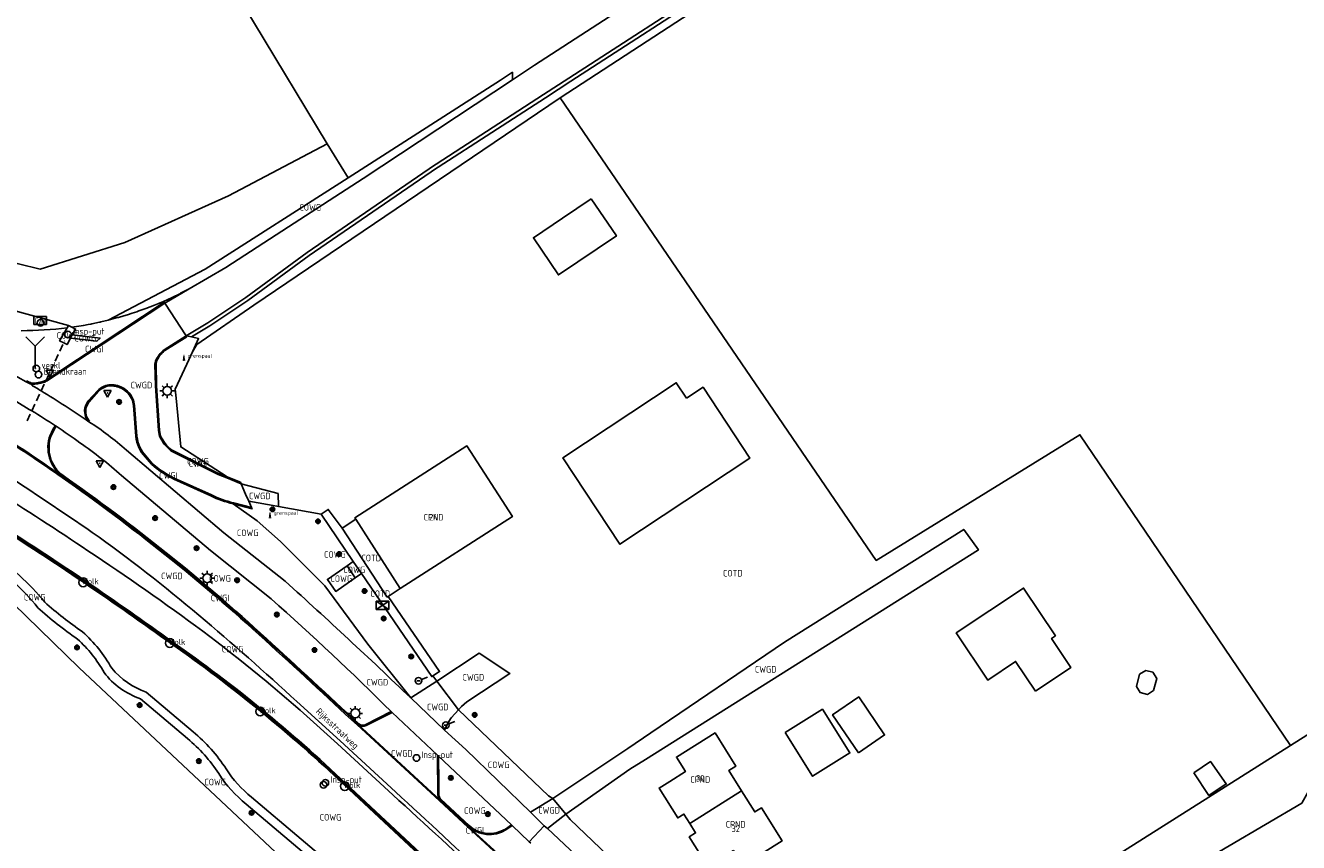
# Model space of a CAD drawing. Header units: metres. Extents: x 159597 to 163409, y 443622 to 446014.
# Tile 42 of 68: x 160734 to 160908, y 445548 to 445660. Entities that reach past the tile are written whole.
import ezdxf
from ezdxf.enums import TextEntityAlignment as Align

# ---------------------------------------------------------------- set-up
doc = ezdxf.new("R2010")
doc.units = ezdxf.units.M
doc.header["$LTSCALE"] = 4
doc.linetypes.add('STIPPELFIJN', pattern=[0.375, 0.25, -0.125])
doc.layers.get('0').update_dxf_attribs({"linetype": 'CONTINUOUS'})
for name, color, linetype in [('COTD', 7, 'CONTINUOUS'), ('COWG', 7, 'CONTINUOUS'), ('CPND', 7, 'CONTINUOUS'), ('CWGD', 7, 'CONTINUOUS'), ('CWGI', 7, 'CONTINUOUS'), ('G_BTD', 3, 'CONTINUOUS'), ('G_OTD', 32, 'CONTINUOUS'), ('G_OWG', 6, 'CONTINUOUS'), ('G_PND', 1, 'CONTINUOUS'), ('G_WGD', 7, 'CONTINUOUS'), ('G_WGI', 1, 'CONTINUOUS'), ('LKWDUP', 5, 'CONTINUOUS'), ('LVGO', 3, 'CONTINUOUS'), ('LWGI', 7, 'CONTINUOUS'), ('NAR', 7, 'CONTINUOUS'), ('ORL', 7, 'CONTINUOUS'), ('PVGO', 102, 'CONTINUOUS')]:
    doc.layers.add(name, color=color, linetype=linetype)
for name, color, linetype, true_color in [('PBRD', 7, 'CONTINUOUS', 0xbd2877), ('PKST', 7, 'CONTINUOUS', 0xbd2877), ('PPAL', 7, 'CONTINUOUS', 0xbd2877), ('PPUT', 7, 'CONTINUOUS', 0xbd2877)]:
    doc.layers.add(name, color=color, linetype=linetype, true_color=true_color)
doc.styles.add('ISO', font='ISO')
doc.styles.get("Standard").update_dxf_attribs({"font": 'ISO'})
doc.linetypes.add('HAAG', pattern='A,0.25,-0.25,[151,BLOK.SHX,S=0.25,R=0,X=0,Y=0],-0.25,0.25', length=1)

# ---------------------------------------------------------------- blocks, each defined once
blk = doc.blocks.new('lichtmast')
at = {"color": 0}
for p, q in [((-0.6, 0), (-1, 0)), ((-0.71, 0.71), (-0.42, 0.42)), ((0, 0.6), (0, 1)), ((0.42, 0.42), (0.71, 0.71)), ((0.6, 0), (1, 0)), ((-0.42, -0.42), (-0.71, -0.71)), ((0, -0.6), (0, -1)), ((0.42, -0.42), (0.71, -0.71))]:
    blk.add_line(p, q, dxfattribs=at)
blk.add_circle((0, 0), 0.6, dxfattribs=at)
blk = doc.blocks.new('boom')
at = {"color": 0}
for radius in [0.315, 0.225, 0.135]:
    blk.add_circle((0, 0), radius, dxfattribs=at)
blk = doc.blocks.new('verklikker')
at = {"color": 0}
blk.add_circle((0, 0), 0.45, dxfattribs=at)
at = {"color": 0, "style": 'ISO'}
blk.add_attdef('VERKLIKKER', (0.7, 0), '', height=0.9, dxfattribs=at)
blk = doc.blocks.new('schk.dwg')
for p, q in [((0.86, 0.56), (-0.86, 0.56)), ((-0.86, 0.56), (-0.86, -0.56)), ((0.86, -0.56), (0.86, 0.56)), ((-0.86, -0.56), (0.86, -0.56))]:
    blk.add_line(p, q)
at = {"linetype": 'Continuous'}
for p, q in [((-0.86, 0.56), (0.86, -0.56)), ((-0.86, -0.56), (0.86, 0.56))]:
    blk.add_line(p, q, dxfattribs=at)
blk = doc.blocks.new('aanduidingsbord')
at = {"color": 0}
for p, q in [((-0.81, -0.33), (0, 0)), ((-1.45, -0.5), (-1.01, -0.5))]:
    blk.add_line(p, q, dxfattribs=at)
blk.add_circle((-1.23, -0.5), 0.45, dxfattribs=at)
blk = doc.blocks.new('kolk')
at = {"color": 0}
blk.add_circle((0, 0), 0.6, dxfattribs=at)
at = {"color": 0, "linetype": 'Continuous', "style": 'ISO'}
blk.add_attdef('KOLK', (-0.04, -0.26), '', height=0.8, dxfattribs=at)
blk = doc.blocks.new('verkeersbord')
at = {"color": 0}
for p, q in [((0.5, 0.32), (-0.5, 0.32)), ((-0.5, 0.32), (0, -0.6)), ((0, -0.6), (0.5, 0.32))]:
    blk.add_line(p, q, dxfattribs=at)
blk = doc.blocks.new('verkeersbord-pl')
at = {"linetype": 'Continuous'}
blk.add_circle((0, 0), 0.03, dxfattribs=at)
blk = doc.blocks.new('grensmarkering')
at = {"linetype": 'ByBlock', "lineweight": -2}
h = blk.add_hatch(color=0, dxfattribs=at)
h.dxf.hatch_style = 1
h.paths.add_polyline_path([(0.09, 0.55, 0.219912), (0.05, 0.61, -0.457379), (0.04, 0.66, 2.245674), (-0.04, 0.66, -0.457379), (-0.05, 0.61, 0.219912), (-0.09, 0.55), (-0.15, 0.04), (-0.18, 0.04), (-0.18, 0.01, 0.018367), (-0.1, 0, -0.954633), (0.1, 0, 0.018367), (0.18, 0.01), (0.18, 0.04), (0.15, 0.04)])
at = {"linetype": 'ByBlock', "lineweight": -2, "true_color": 0x681648}
h = blk.add_hatch(color=219, dxfattribs=at)
h.dxf.hatch_style = 1
h.paths.add_polyline_path([(0.1, 0, 1), (-0.1, 0, 1)])
at = {"linetype": 'ByBlock', "lineweight": -2}
h = blk.add_hatch(color=0, dxfattribs=at)
h.dxf.hatch_style = 1
h.paths.add_polyline_path([(0.18, -0.04, -0.022381), (0.08, -0.06, -0.528879), (-0.08, -0.06, -0.022381), (-0.18, -0.04), (-0.18, -0.13, 0.083333), (0.18, -0.13)])
at = {"color": 0, "linetype": 'ByBlock', "lineweight": -2}
blk.add_attdef('GRENSMARKERING', (0.5, 0.35), '', height=0.5, dxfattribs=at)
blk = doc.blocks.new('verkeersteller')
at = {"color": 0}
blk.add_circle((0, 0), 0.45, dxfattribs=at)
blk = doc.blocks.new('klok')
at = {"color": 0}
blk.add_circle((0, 0), 0.45, dxfattribs=at)
at = {"style": 'ISO'}
blk.add_attdef('KLOK', (0.7, 0), '', height=0.9, dxfattribs=at)
blk = doc.blocks.new('brandkraan')
at = {"color": 0}
blk.add_circle((0, 0), 0.45, dxfattribs=at)
at = {"color": 0, "style": 'ISO'}
blk.add_attdef('BRANDKRAAN', (0.7, 0), '', height=0.9, dxfattribs=at)
blk = doc.blocks.new('schk-cai')
at = {"color": 0}
for p, q in [((0.86, 0.56), (-0.86, 0.56)), ((-0.86, 0.56), (-0.86, -0.56)), ((0.86, -0.56), (0.86, 0.56)), ((-0.86, -0.56), (0.86, -0.56))]:
    blk.add_line(p, q, dxfattribs=at)
at = {"color": 0, "linetype": 'Continuous', "style": 'ISO'}
blk.add_attdef('CAI', text='', height=0.8, dxfattribs=at).set_placement((-0.02, -0.03), align=Align.MIDDLE_CENTER)
blk = doc.blocks.new('wegwijzer')
at = {"color": 0}
for q in [(-0.424, 1.424), (0.424, 1.424), (0, 0)]:
    blk.add_line((0, 1), q, dxfattribs=at)

msp = doc.modelspace()

# ---------------------------------------------------------------- linework, layer by layer
at = {"layer": 'G_BTD', "linetype": 'Continuous', "transparency": 33554687}
for points in [[(160775.343, 445643.503), (160755.27, 445676.864), (160769.353, 445686.644), (160781.442, 445695.039), (160803.813, 445664.134), (160851.506, 445693.272), (160821.028, 445729.644), (160842.577, 445751.209), (160842.037, 445757.386), (160840.654, 445761.494), (160807.453, 445800.547), (160773.587, 445837.456), (160764.809, 445843.21), (160754.933, 445850.156), (160745.144, 445860.343), (160734.248, 445871.753)], [(160807.166, 445649.754), (160842.624, 445672.937), (160865.747, 445687.811), (160869.226, 445690.049), (160910.739, 445718.107), (160910.89, 445718.209), (160944.392, 445739.887), (160966.563, 445753.846), (160986.215, 445767.203), (160993.66, 445772.349), (160994.808, 445773.571), (160993.886, 445773.217)], [(160775.343, 445643.503), (160761.891, 445636.407), (160747.769, 445630.019), (160736.191, 445626.399), (160721.374, 445630.019), (160716.304, 445631.92)], [(160778.239, 445638.874), (160775.343, 445643.503)], [(160876.196, 445533.713), (160891.212, 445542.633), (160891.61, 445544.516), (160893.491, 445544.781), (160908.365, 445553.48), (160909.231, 445555.032), (160910.905, 445555.252), (160925.929, 445564.26), (160927.1, 445565.919), (160928.728, 445566.02), (160932.52, 445568.607), (160936.116, 445571.137), (160933.931, 445578.516), (160932.66, 445577.711), (160906.833, 445561.364)]]:
    msp.add_lwpolyline(points, dxfattribs=at)
at = {"layer": 'G_OTD', "linetype": 'Continuous', "transparency": 33554687}
for points in [[(160756.987, 445615.121), (160757.587, 445616.108), (160765.336, 445621.467), (160805.612, 445648.738), (160807.166, 445649.754)], [(160807.166, 445649.754), (160850.293, 445586.635), (160878.083, 445603.777), (160906.833, 445561.364)], [(160811.412, 445635.987), (160814.826, 445630.921), (160806.932, 445625.601), (160803.518, 445630.667), (160807.465, 445633.327), (160811.412, 445635.987)], [(160824.396, 445608.763), (160826.663, 445610.265), (160833.064, 445600.606), (160815.311, 445588.841), (160807.508, 445600.614), (160822.996, 445610.876), (160824.396, 445608.763)], [(160777.429, 445591.05), (160775.519, 445593.595), (160774.526, 445592.922)], [(160779.259, 445592.24), (160777.429, 445591.05)], [(160783.678, 445581.694), (160783.564, 445581.62), (160777.429, 445591.05)], [(160783.678, 445581.694), (160785.323, 445582.794)], [(160872.015, 445568.778), (160869.309, 445572.84), (160865.501, 445570.303), (160861.222, 445576.726), (160870.407, 445582.845), (160874.745, 445576.342), (160874.221, 445575.993), (160876.872, 445572.014), (160872.015, 445568.778)], [(160783.678, 445581.694), (160790.696, 445571.467), (160789.79, 445570.882)], [(160888.152, 445568.853), (160887.294, 445568.339), (160886.324, 445568.582), (160885.81, 445569.44), (160886.224, 445571.089), (160887.082, 445571.603), (160888.052, 445571.36), (160888.565, 445570.502), (160888.152, 445568.853)], [(160847.857, 445560.375), (160844.333, 445565.556), (160847.913, 445567.991), (160851.437, 445562.81), (160847.857, 445560.375)], [(160837.869, 445563.135), (160840.434, 445564.743), (160842.95, 445566.321), (160846.696, 445560.347), (160844.157, 445558.755), (160841.615, 445557.161), (160837.869, 445563.135)], [(160840.684, 445520.455), (160857.774, 445530.314), (160906.833, 445561.364)], [(160893.645, 445557.649), (160895.933, 445559.163), (160898.069, 445556.112), (160895.702, 445554.556), (160893.645, 445557.649)]]:
    msp.add_lwpolyline(points, dxfattribs=at)
at = {"layer": 'G_OWG', "linetype": 'Continuous', "transparency": 33554687}
for points in [[(160891.193, 445706.474), (160891.469, 445706.057), (160871.931, 445693.116), (160852.436, 445680.404), (160829.58, 445665.638), (160808.634, 445652.041), (160805.162, 445649.793), (160790.517, 445640.308), (160790.304, 445640.168), (160772.9, 445628.244), (160764.551, 445622.122), (160759.334, 445618.651), (160756.827, 445617.128)], [(160800.648, 445652.233), (160800.633, 445653.255), (160799.015, 445652.167), (160778.239, 445638.874)], [(160778.239, 445638.874), (160758.692, 445626.367), (160745.46, 445619.427)], [(160721.766, 445623.692), (160740.076, 445618.702)], [(160756.52, 445623.685), (160755.365, 445623.087), (160755.356, 445623.083), (160754.194, 445622.521), (160753.008, 445621.987), (160752.26, 445621.673), (160751.809, 445621.484), (160750.596, 445621.015), (160749.663, 445620.682), (160749.371, 445620.578), (160748.754, 445620.372), (160748.135, 445620.174), (160747.6, 445620.015), (160746.888, 445619.804), (160746.772, 445619.773), (160745.631, 445619.468), (160745.46, 445619.427)], [(160745.46, 445619.427), (160744.494, 445619.197), (160744.366, 445619.166), (160744.275, 445619.147), (160743.234, 445618.927), (160743.094, 445618.898), (160742.755, 445618.836), (160742.088, 445618.715), (160741.814, 445618.665), (160740.529, 445618.466)], [(160739.885, 445618.379), (160738.841, 445616.617), (160739.413, 445616.326), (160739.861, 445616.097), (160740.331, 445616.949)], [(160740.076, 445618.702), (160739.885, 445618.379)], [(160740.076, 445618.702), (160740.529, 445618.466)], [(160740.529, 445618.466), (160741.026, 445618.207), (160740.58, 445617.4)], [(160740.331, 445616.949), (160740.58, 445617.4)], [(160740.331, 445616.949), (160743.95, 445616.538), (160744.372, 445616.969), (160740.58, 445617.4)], [(160756.827, 445617.128), (160756.113, 445617.279)], [(160756.827, 445617.128), (160757.821, 445616.917), (160756.987, 445615.121)], [(160756.987, 445615.121), (160756.198, 445613.422), (160754.616, 445610.017), (160754.734, 445608.791), (160755.376, 445602.112), (160761.723, 445598.036)], [(160761.723, 445598.036), (160763.53, 445597.299)], [(160763.53, 445597.299), (160763.615, 445597.105)], [(160716.083, 445593.146), (160722.996, 445589.977), (160725.226, 445588.207), (160725.837, 445587.472), (160727.031, 445586.037), (160741.506, 445571.977), (160773.526, 445541.892), (160775.295, 445538.077)], [(160762.529, 445594.348), (160765.109, 445593.656), (160765.034, 445593.832)], [(160762.529, 445594.348), (160765.792, 445592.045), (160769.009, 445589.197), (160775.062, 445583.179), (160780.913, 445575.221), (160786.761, 445567.876)], [(160768.717, 445593.992), (160774.526, 445592.922)], [(160774.526, 445592.922), (160778.906, 445586.462)], [(160778.071, 445585.892), (160778.906, 445586.462)], [(160780.051, 445584.847), (160778.906, 445586.462)], [(160779.181, 445584.272), (160776.536, 445582.397), (160775.396, 445584.047), (160778.071, 445585.892)], [(160779.181, 445584.272), (160778.071, 445585.892)], [(160779.181, 445584.272), (160780.051, 445584.847)], [(160789.79, 445570.882), (160789.636, 445570.782), (160780.051, 445584.847)], [(160790.313, 445570.164), (160789.79, 445570.882)], [(160749.906, 445567.749), (160756.296, 445562.315)], [(160750.683, 445568.663), (160757.073, 445563.229)], [(160793.28, 445566.252), (160805.551, 445554.517), (160806.172, 445554.129)], [(160764.305, 445553.372), (160777.825, 445541.944), (160790.65, 445530.004)], [(160765.052, 445554.311), (160778.6, 445542.861), (160791.603, 445530.734)], [(160820.807, 445539.543), (160808.507, 445551.279), (160807.922, 445551.979)]]:
    msp.add_lwpolyline(points, dxfattribs=at)
for points in [[(160733.621, 445617.987, 0.0322414), (160739.885, 445618.379)], [(160728.735, 445586.607, -0.0824433), (160735.879, 445580.178)], [(160729.425, 445587.589, -0.0819701), (160736.817, 445580.927)], [(160735.879, 445580.178, 0.0313265), (160741.29, 445575.889)], [(160736.817, 445580.927, 0.0282281), (160741.977, 445576.873)], [(160741.29, 445575.889, -0.0817298), (160744.919, 445571.331)], [(160741.977, 445576.873, -0.0853556), (160745.968, 445571.914)], [(160744.919, 445571.331, 0.1523123), (160749.906, 445567.749)], [(160745.968, 445571.914, 0.1413745), (160750.683, 445568.663)], [(160756.296, 445562.315, -0.0764351), (160760.561, 445557.528)], [(160757.073, 445563.229, -0.0763889), (160761.573, 445558.173)], [(160760.561, 445557.528, 0.0832891), (160764.305, 445553.372)], [(160761.573, 445558.173, 0.0832249), (160765.052, 445554.311)]]:
    msp.add_lwpolyline(points, format="xyb", dxfattribs=at)
at = {"layer": 'G_PND', "linetype": 'Continuous', "transparency": 33554687}
for points in [[(160785.323, 445582.794), (160800.633, 445592.623), (160794.443, 445602.265), (160779.133, 445592.436), (160779.259, 445592.24)], [(160785.323, 445582.794), (160779.259, 445592.24)], [(160824.849, 445550.698), (160824.037, 445551.995), (160823.209, 445551.477), (160820.656, 445555.555), (160822.117, 445556.47), (160824.264, 445557.815), (160823.029, 445559.787), (160828.304, 445563.091), (160831.143, 445558.558), (160830.175, 445557.952), (160831.909, 445555.183)], [(160824.849, 445550.698), (160825.64, 445549.434), (160824.785, 445548.899), (160827.326, 445544.842), (160830.811, 445547.025), (160832.087, 445544.988), (160837.45, 445548.348), (160834.62, 445552.865), (160833.715, 445552.298), (160831.909, 445555.183)], [(160824.849, 445550.698), (160831.909, 445555.183)]]:
    msp.add_lwpolyline(points, dxfattribs=at)
at = {"layer": 'G_WGD', "linetype": 'Continuous', "transparency": 33554687}
for points in [[(160891.193, 445706.474), (160871.656, 445693.534), (160852.164, 445680.823), (160829.308, 445666.058), (160808.362, 445652.461), (160804.89, 445650.213), (160790.244, 445640.727), (160790.025, 445640.583), (160772.611, 445628.652), (160764.265, 445622.532), (160759.066, 445619.073), (160756.113, 445617.279)], [(160869.879, 445697.26), (160868.3, 445696.213), (160856.333, 445688.279), (160832.881, 445673.238), (160828.032, 445670.083), (160803.656, 445654.22), (160800.648, 445652.233)], [(160756.52, 445623.685), (160761.514, 445626.593), (160770.066, 445632.172), (160780.284, 445638.783), (160800.648, 445652.233)], [(160756.52, 445623.685), (160753.203, 445621.755)], [(160737.134, 445611.129), (160738.4, 445611.969), (160753.198, 445621.752)], [(160753.198, 445621.752), (160753.203, 445621.755)], [(160753.198, 445621.752), (160753.222, 445621.714)], [(160753.222, 445621.714), (160753.304, 445621.589)], [(160756.031, 445617.405), (160753.304, 445621.589)], [(160756.113, 445617.279), (160753.107, 445615.396)], [(160756.113, 445617.279), (160756.031, 445617.405)], [(160734.29, 445611.024), (160731.999, 445612.275)], [(160751.921, 445613.839), (160751.86, 445613.401), (160751.93, 445610.443), (160752.336, 445604.347), (160752.494, 445603.606)], [(160735.023, 445610.688), (160734.995, 445610.577)], [(160744.044, 445609.835), (160742.713, 445608.351), (160742.369, 445607.692)], [(160733.008, 445608.255), (160734.703, 445607.248), (160735.046, 445607.044)], [(160749.395, 445603.588), (160749.07, 445607.793), (160748.927, 445608.501)], [(160738.267, 445605.018), (160738.029, 445604.679)], [(160738.267, 445605.018), (160738.33, 445604.977), (160738.392, 445604.935)], [(160752.165, 445599.291), (160751.485, 445599.879), (160750.157, 445601.459), (160749.781, 445602.096)], [(160747.962, 445601.685), (160761.281, 445590.411)], [(160763.615, 445597.105), (160761.669, 445597.896), (160760.49, 445598.356), (160754.024, 445601.599)], [(160739.234, 445598.088), (160737.179, 445599.516)], [(160759.428, 445587.998), (160747.305, 445598.213)], [(160759.565, 445595.568), (160754.483, 445597.873)], [(160763.615, 445597.105), (160764.239, 445595.673), (160764.65, 445594.729)], [(160763.615, 445597.105), (160768.66, 445595.752), (160768.717, 445593.992)], [(160762.564, 445594.494), (160765.034, 445593.832)], [(160764.65, 445594.729), (160768.501, 445594.032), (160768.717, 445593.992)], [(160764.65, 445594.729), (160765.034, 445593.832)], [(160761.281, 445590.411), (160769.633, 445583.786)], [(160806.172, 445554.129), (160816.387, 445560.954), (160819.519, 445563.108), (160837.76, 445575.483), (160862.239, 445590.862), (160864.241, 445588.074), (160818.803, 445559.435), (160816.682, 445558.149), (160807.922, 445551.979)], [(160767.741, 445581.371), (160759.428, 445587.998)], [(160790.313, 445570.164), (160796.097, 445573.96), (160800.308, 445571.196), (160794.432, 445567.32), (160793.687, 445566.706), (160793.28, 445566.252)], [(160790.313, 445570.164), (160786.761, 445567.876)], [(160790.313, 445570.164), (160793.28, 445566.252)], [(160771.215, 445567.352), (160777.138, 445561.997), (160784.681, 445555.043)], [(160791.357, 445563.477), (160786.761, 445567.876)], [(160780.699, 445564.085), (160784.214, 445565.875)], [(160784.214, 445565.875), (160784.078, 445565.991)], [(160790.419, 445560.049), (160784.214, 445565.875)], [(160793.28, 445566.252), (160792.337, 445565.201)], [(160773.511, 445564.553), (160776.764, 445561.584), (160784.33, 445554.63)], [(160790.783, 445553.919), (160790.763, 445553.894), (160779.602, 445564.228)], [(160791.357, 445563.477), (160794.266, 445560.801), (160803.102, 445552.255)], [(160790.567, 445559.914), (160790.419, 445560.049)], [(160790.419, 445560.049), (160790.48, 445554.627)], [(160800.507, 445550.547), (160790.567, 445559.914)], [(160787.952, 445546.606), (160777.791, 445556.089)], [(160790.783, 445553.919), (160794.645, 445550.336)], [(160806.172, 445554.129), (160803.102, 445552.255)], [(160806.172, 445554.129), (160807.922, 445551.979)], [(160803.102, 445552.255), (160804.999, 445550.42)], [(160807.922, 445551.979), (160805.417, 445550.016)], [(160794.645, 445550.336), (160794.614, 445550.305), (160800.149, 445545.245)], [(160799.76, 445549.849), (160800.624, 445550.437)], [(160800.624, 445550.437), (160800.507, 445550.547)], [(160800.624, 445550.437), (160802.942, 445548.225)], [(160802.942, 445548.225), (160804.999, 445550.42)], [(160805.417, 445550.016), (160804.999, 445550.42)], [(160819.135, 445537.159), (160805.417, 445550.016)], [(160803.163, 445548.015), (160802.942, 445548.225)]]:
    msp.add_lwpolyline(points, dxfattribs=at)
for points in [[(160753.107, 445615.396, 0.113328), (160751.921, 445613.839)], [(160734.29, 445611.024, 0.0737975), (160735.023, 445610.688)], [(160734.995, 445610.577, -0.0034132), (160736.331, 445609.776)], [(160735.023, 445610.688, 0.0891029), (160736.696, 445610.941)], [(160736.696, 445610.941, 0.0319559), (160737.134, 445611.129)], [(160745.577, 445610.602, 0.142708), (160744.044, 445609.835)], [(160747.394, 445610.221, 0.1447278), (160745.577, 445610.602)], [(160742.855, 445605.561, 0.0142491), (160736.331, 445609.776)], [(160748.927, 445608.501, 0.195826), (160747.394, 445610.221)], [(160738.267, 445605.018, 0.0105017), (160735.046, 445607.044)], [(160742.369, 445607.692, 0.1397645), (160742.328, 445606.483)], [(160742.328, 445606.483, 0.183018), (160742.855, 445605.561)], [(160742.855, 445605.561, -0.0379646), (160747.962, 445601.685)], [(160737.567, 445603.739, 0.3325416), (160739.234, 445598.088)], [(160738.029, 445604.679, 0.0042697), (160737.567, 445603.739)], [(160738.392, 445604.935, -0.011305), (160741.618, 445602.695)], [(160749.781, 445602.096, -0.0547624), (160749.395, 445603.588)], [(160752.494, 445603.606, 0.1213321), (160754.024, 445601.599)], [(160737.179, 445599.516, 0.0072051), (160732.87, 445602.421)], [(160747.305, 445598.213, 0.0319655), (160741.618, 445602.695)], [(160743.302, 445590.459, 0.0050383), (160731.092, 445598.642)], [(160754.483, 445597.873, -0.0412755), (160752.165, 445599.291)], [(160739.234, 445598.088, -0.0171653), (160753.304, 445587.564)], [(160729.959, 445596.233, -0.0072781), (160742.713, 445587.952)], [(160762.564, 445594.494, -0.0527284), (160759.565, 445595.568)], [(160742.329, 445583.672, 0.0100009), (160728.332, 445592.774)], [(160757.865, 445579.143, 0.0207486), (160743.302, 445590.459)], [(160742.713, 445587.952, -0.0127668), (160758.373, 445576.978)], [(160753.304, 445587.564, -0.0183904), (160766.987, 445575.85)], [(160754.19, 445575.37, 0.0065922), (160742.329, 445583.672)], [(160769.633, 445583.786, -0.0073843), (160786.761, 445567.876)], [(160784.078, 445565.991, 0.0150398), (160767.741, 445581.371)], [(160771.215, 445567.352, 0.0123695), (160757.865, 445579.143)], [(160758.373, 445576.978, -0.0210783), (160773.511, 445564.553)], [(160766.987, 445575.85, -0.0023529), (160779.602, 445564.228)], [(160777.791, 445556.089, 0.0376414), (160754.19, 445575.37)], [(160779.602, 445564.228, 0.2981294), (160780.699, 445564.085)], [(160792.337, 445565.201, 0.033401), (160791.357, 445563.477)], [(160797.868, 445542.811, 0.0030294), (160784.681, 445555.043)], [(160797.501, 445542.419, 0.0055168), (160784.33, 445554.63)], [(160790.783, 445553.919, -0.2269403), (160790.48, 445554.627)], [(160794.645, 445550.336, 0.3427193), (160799.76, 445549.849)]]:
    msp.add_lwpolyline(points, format="xyb", dxfattribs=at)
at = {"layer": 'G_WGI', "linetype": 'Continuous', "transparency": 33554687}
for points in [[(160753.116, 445621.877), (160738.317, 445612.094), (160737.066, 445611.263)], [(160753.116, 445621.877), (160753.198, 445621.752)], [(160753.187, 445615.269), (160756.195, 445617.153)], [(160756.113, 445617.279), (160756.195, 445617.153)], [(160752.067, 445613.796), (160752.01, 445613.405), (160752.08, 445610.447), (160752.486, 445604.357), (160752.638, 445603.653)], [(160734.373, 445611.144), (160734.29, 445611.024)], [(160742.512, 445607.646), (160742.825, 445608.251), (160744.146, 445609.725)], [(160748.782, 445608.461), (160748.921, 445607.772), (160749.246, 445603.572)], [(160742.855, 445605.561), (160742.935, 445605.658)], [(160738.392, 445604.935), (160738.164, 445604.611)], [(160749.645, 445602.031), (160750.034, 445601.372), (160751.378, 445599.774), (160752.072, 445599.174)], [(160761.723, 445598.036), (160760.551, 445598.493), (160754.105, 445601.726)], [(160754.418, 445597.738), (160759.501, 445595.432)], [(160784.078, 445565.991), (160780.637, 445564.211)], [(160790.62, 445554.625), (160790.596, 445556.359), (160790.567, 445559.914)], [(160777.688, 445555.98), (160787.85, 445546.496)], [(160794.741, 445550.438), (160790.876, 445554.025)], [(160800.507, 445550.547), (160799.683, 445549.966)]]:
    msp.add_lwpolyline(points, dxfattribs=at)
for points in [[(160752.067, 445613.796, -0.1110249), (160753.187, 445615.269)], [(160734.373, 445611.144, 0.0818259), (160735.027, 445610.838)], [(160736.789, 445611.137, -0.101554), (160735.027, 445610.838)], [(160737.066, 445611.263, -0.0220291), (160736.789, 445611.137)], [(160744.146, 445609.725, -0.1424256), (160745.597, 445610.453)], [(160745.597, 445610.453, -0.144799), (160747.325, 445610.087)], [(160747.325, 445610.087, -0.1962345), (160748.782, 445608.461)], [(160742.476, 445606.506, -0.1403772), (160742.512, 445607.646)], [(160742.935, 445605.658, -0.1568449), (160742.476, 445606.506)], [(160739.316, 445598.202, -0.3329971), (160737.702, 445603.674)], [(160737.702, 445603.674, -0.004704), (160738.164, 445604.611)], [(160738.267, 445605.018, -0.0092387), (160738.392, 445604.935)], [(160749.246, 445603.572, 0.0565314), (160749.645, 445602.031)], [(160754.105, 445601.726, -0.1201613), (160752.638, 445603.653)], [(160752.072, 445599.174, 0.0417758), (160754.418, 445597.738)], [(160753.392, 445587.674, 0.0171583), (160739.316, 445598.202)], [(160759.501, 445595.432, 0.0521207), (160762.529, 445594.348)], [(160728.267, 445592.637, -0.0100976), (160742.245, 445583.548)], [(160767.082, 445575.953, 0.0184586), (160753.392, 445587.674)], [(160742.245, 445583.548, -0.0065542), (160754.103, 445575.248)], [(160779.693, 445564.335, 0.0024327), (160767.082, 445575.953)], [(160754.103, 445575.248, -0.0376415), (160777.688, 445555.98)], [(160780.637, 445564.211, -0.2985866), (160779.693, 445564.335)], [(160790.876, 445554.025, -0.2306743), (160790.62, 445554.625)], [(160799.683, 445549.966, -0.3423792), (160794.741, 445550.438)]]:
    msp.add_lwpolyline(points, format="xyb", dxfattribs=at)
at = {"layer": 'LKWDUP', "linetype": 'STIPPELFIJN', "lineweight": -3, "transparency": 33554687}
msp.add_lwpolyline([(160734.409, 445605.691), (160739.541, 445616.598)], dxfattribs=at)
at = {"layer": 'LVGO', "linetype": 'HAAG', "transparency": 33554687}
for points in [[(160755.376, 445602.112), (160761.723, 445598.036)], [(160793.28, 445566.252), (160805.551, 445554.517)]]:
    msp.add_lwpolyline(points, dxfattribs=at)
at = {"layer": 'LWGI', "transparency": 33554687}
for points in [[(160868.048, 445500.341, -0.0364129), (160867.03, 445500.942, 0.1709339), (160855.808, 445504.448), (160853.805, 445504.312, -0.0997812), (160847.903, 445504.863, -0.0852992), (160842.908, 445507.335, -0.0487751), (160840.545, 445509.423), (160836.739, 445512.993, 0.0116589), (160835.618, 445514.102, 0.0500958), (160830.568, 445517.975), (160828.852, 445519.043, -0.0383742), (160824.747, 445521.953), (160816.594, 445529.707), (160803.427, 445542.009), (160794.543, 445550.226), (160790.681, 445553.809), (160779.449, 445564.165, 0.0023626), (160766.886, 445575.739, 0.0184359), (160753.21, 445587.447, 0.0168189), (160739.207, 445597.93, 0.0090304), (160732.8, 445602.272)], [(160728.396, 445592.911, -0.0100367), (160742.413, 445583.796, -0.006551), (160754.277, 445575.492, -0.0376321), (160777.894, 445556.198), (160788.054, 445546.716, -0.0007239), (160795.244, 445540.012)]]:
    msp.add_lwpolyline(points, format="xyb", dxfattribs=at)

# ---------------------------------------------------------------- block references
at = {"layer": 'PBRD', "transparency": 33554687, "xscale": 3, "yscale": 3, "zscale": 3}
msp.add_blockref('wegwijzer', (160735.529, 445612.867), dxfattribs=at)
at = {"layer": 'PBRD', "transparency": 33554687}
msp.add_blockref('verklikker', (160735.672, 445612.819), dxfattribs=at).add_auto_attribs({'VERKLIKKER': 'verkl '})
for name, p in [('verkeersbord', (160737.497, 445612.269)), ('verkeersbord', (160745.407, 445609.495)), ('verkeersbord', (160744.34, 445599.891)), ('aanduidingsbord', (160789.055, 445570.71)), ('aanduidingsbord', (160792.796, 445564.652))]:
    msp.add_blockref(name, p, dxfattribs=at)
at = {"layer": 'PKST', "transparency": 33554687}
msp.add_blockref('schk-cai', (160736.206, 445619.372), dxfattribs=at).add_auto_attribs({'CAI': 'CAI'})
msp.add_blockref('schk.dwg', (160782.916, 445580.501), dxfattribs=at)
at = {"layer": 'PPAL', "transparency": 33554687}
for name, p in [('verkeersteller', (160736.226, 445619.072)), ('verkeersbord-pl', (160735.529, 445612.867)), ('verkeersbord-pl', (160737.497, 445612.269)), ('lichtmast', (160753.536, 445609.772)), ('verkeersbord-pl', (160745.407, 445609.495)), ('verkeersbord-pl', (160744.34, 445599.891)), ('lichtmast', (160758.982, 445584.192)), ('lichtmast', (160779.206, 445565.755)), ('verkeersteller', (160774.859, 445555.999))]:
    msp.add_blockref(name, p, dxfattribs=at)
for p in [(160755.811, 445613.977), (160767.56, 445592.506)]:
    msp.add_blockref('grensmarkering', p, dxfattribs=at).add_auto_attribs({'GRENSMARKERING': 'grenspaal'})
at = {"layer": 'PPUT', "transparency": 33554687}
for name, p, values in [('klok', (160739.994, 445617.465), {'KLOK': 'Insp-put'}), ('brandkraan', (160735.963, 445611.99), {'BRANDKRAAN': 'Brandkraan'}), ('kolk', (160742.062, 445583.635), {'KOLK': 'Kolk'}), ('kolk', (160753.888, 445575.352), {'KOLK': 'Kolk'}), ('kolk', (160766.224, 445566.013), {'KOLK': 'Kolk'}), ('klok', (160787.541, 445559.661), {'KLOK': 'Insp-put'}), ('klok', (160775.113, 445556.269), {'KLOK': 'Insp-put'}), ('kolk', (160777.765, 445555.813), {'KOLK': 'Kolk'})]:
    msp.add_blockref(name, p, dxfattribs=at).add_auto_attribs(values)
at = {"layer": 'PVGO', "transparency": 33554687}
for p in [(160746.96, 445608.262), (160746.194, 445596.645), (160767.891, 445593.602), (160751.878, 445592.411), (160774.111, 445591.967), (160757.545, 445588.297), (160776.986, 445587.497), (160763.072, 445583.919), (160780.471, 445582.457), (160768.489, 445579.242), (160783.071, 445578.697), (160741.226, 445574.757), (160773.638, 445574.402), (160786.836, 445573.512), (160749.771, 445566.887), (160795.494, 445565.545), (160757.851, 445559.237), (160792.244, 445556.954), (160765.051, 445552.172), (160797.292, 445552.004)]:
    msp.add_blockref('boom', p, dxfattribs=at)

# ---------------------------------------------------------------- texts
at = {"layer": 'COTD', "transparency": 33554687, "style": 'ISO'}
for p in [(160781.376, 445586.963), (160830.725, 445584.883), (160782.611, 445582.088)]:
    msp.add_text('COTD', height=0.9, dxfattribs=at).set_placement(p, align=Align.MIDDLE_CENTER)
at = {"layer": 'COWG', "transparency": 33554687, "style": 'ISO'}
for p in [(160773.054, 445634.831), (160739.934, 445617.346), (160742.352, 445616.959), (160757.729, 445600.171), (160764.514, 445590.397), (160776.421, 445587.441), (160760.737, 445584.182), (160777.289, 445584.142), (160779.061, 445585.345), (160735.445, 445581.607), (160762.462, 445574.513), (160798.765, 445558.729), (160760.08, 445556.374), (160775.821, 445551.569), (160795.522, 445552.475)]:
    msp.add_text('COWG', height=0.9, dxfattribs=at).set_placement(p, align=Align.MIDDLE_CENTER)
at = {"layer": 'CPND', "transparency": 33554687, "style": 'ISO'}
for p in [(160789.883, 445592.53), (160826.283, 445556.717), (160831.118, 445550.608)]:
    msp.add_text('CPND', height=0.9, dxfattribs=at).set_placement(p, align=Align.MIDDLE_CENTER)
at = {"layer": 'CWGD', "transparency": 33554687, "style": 'ISO'}
for p in [(160750.015, 445610.558), (160766.166, 445595.438), (160754.181, 445584.52), (160795.311, 445570.672), (160835.207, 445571.763), (160782.214, 445570.008), (160790.454, 445566.624), (160785.559, 445560.294), (160805.642, 445552.525)]:
    msp.add_text('CWGD', height=0.9, dxfattribs=at).set_placement(p, align=Align.MIDDLE_CENTER)
at = {"layer": 'CWGI', "transparency": 33554687, "style": 'ISO'}
for p in [(160743.573, 445615.495), (160757.729, 445599.825), (160753.688, 445598.216), (160760.737, 445581.502), (160795.522, 445549.786)]:
    msp.add_text('CWGI', height=0.9, dxfattribs=at).set_placement(p, align=Align.MIDDLE_CENTER)
at = {"layer": 'NAR', "transparency": 33554687, "style": 'ISO'}
for s, p in [('24', (160789.883, 445592.53)), ('30', (160826.283, 445556.895)), ('32', (160831.118, 445550.013))]:
    msp.add_text(s, height=0.9, dxfattribs=at).set_placement(p, align=Align.MIDDLE_CENTER)
at = {"layer": 'ORL', "transparency": 33554687, "style": 'ISO'}
msp.add_text('Rijksstraatweg', height=0.9, rotation=316.8, dxfattribs=at).set_placement((160776.752, 445563.69), align=Align.MIDDLE_CENTER)

doc.saveas('drawing.dxf')
